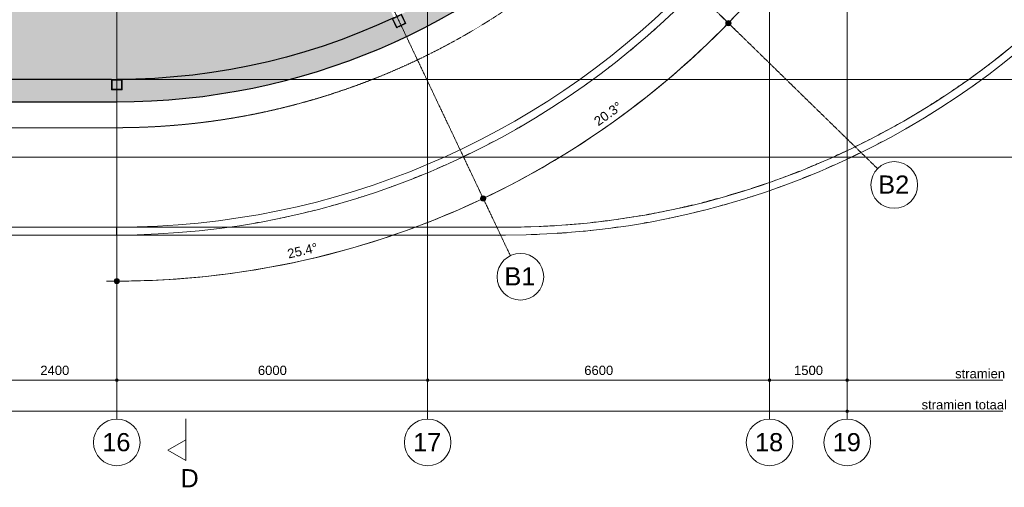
# Model space of a CAD drawing. Header units: millimetres. Extents: x -8912 to 113501, y 3237 to 48799.
# Tile 123 of 137: x 79939 to 98946, y 3633 to 12653. Entities that reach past the tile are written whole.
import ezdxf

# ---------------------------------------------------------------- set-up
doc = ezdxf.new("R2010")
doc.units = ezdxf.units.MM
for name, pattern in [('Hidden', [7.14375, 4.7625, -2.38125]), ('THO_hartlijn', [8, 5, -1, 1, -1]), ('THO_hhidden', [2.5, 1.5, -1]), ('THO_hidden', [6, 3, -3]), ('THO_stramienlijn', [20, 17, -1.5, 0, -1.5])]:
    doc.linetypes.add(name, pattern=pattern)
for name, color, linetype, lineweight in [('A-ANNO-DIMS', 7, 'Continuous', 13), ('A-ANNO-DIMS-100', 7, 'Continuous', 13), ('A-AREA-PATT', 7, 'Continuous', 13), ('A-WALL-PATT', 7, 'Continuous', 25), ('G-ANNO-TEXT', 7, 'Continuous', 13), ('I-WALL', 7, 'Continuous', 18), ('S-COLS', 7, 'Continuous', 13), ('S-GRID', 7, 'Continuous', 13), ('S-GRID-IDEN', 7, 'Continuous', 13)]:
    doc.layers.add(name, color=color, linetype=linetype, lineweight=lineweight)
for name, color, linetype, lineweight, true_color in [('A-DETL', 7, 'Continuous', 13, 0x00a600), ('A-DETL-MBND', 9, 'Continuous', 13, 0x808080), ('G-ANNO-SYMB', 7, 'THO_hidden', 13, 0xff8040)]:
    doc.layers.add(name, color=color, linetype=linetype, lineweight=lineweight, true_color=true_color)
doc.styles.add('Arial_2', font='arial.ttf', dxfattribs={"height": 180})
doc.styles.add('Arial_4', font='arial.ttf', dxfattribs={"height": 350})
doc.dimstyles.new('THO_18_-_transparant', dxfattribs={"dimscale": 304.8, "dimtxt": 0.602515, "dimasz": 0.164042, "dimexe": 0.328084, "dimexo": 0.0625, "dimgap": 0.147638, "dimtad": 1, "dimdec": 3, "dimlfac": 304.8, "dimrnd": 0.001, "dimdsep": 46, "dimtxsty": 'Arial_2', "dimblk1": 'DOTBLANK', "dimblk2": 'DOTBLANK', "dimsah": 1, "dimcen": 0.09, "dimdle": 0.164042, "dimazin": 0, "dimtfac": 1, "dimtdec": 4, "dimtix": 1, "dimtmove": 0, "dimatfit": 3, "dimfxl": 0.001076, "dimfxlon": 1, "dimtvp": 1, "dimtolj": 1, "dimtzin": 0, "dimarcsym": 2})
doc.dimstyles.new('THO_18_-_transparant_blue', dxfattribs={"dimscale": 304.8, "dimtxt": 0.602515, "dimasz": 1.312336, "dimexe": 0.656168, "dimexo": 0.0625, "dimgap": 0.147638, "dimtad": 1, "dimdec": 3, "dimlfac": 304.8, "dimrnd": 0.001, "dimdsep": 46, "dimtxsty": 'Arial_2', "dimblk1": 'DOTSMALL', "dimblk2": 'DOTSMALL', "dimsah": 1, "dimcen": 0.09, "dimdle": 0.656168, "dimadec": 1, "dimazin": 0, "dimtfac": 1, "dimtdec": 4, "dimtix": 1, "dimtmove": 0, "dimatfit": 3, "dimfxl": 0.002153, "dimfxlon": 1, "dimtvp": 1, "dimtolj": 1, "dimtzin": 0, "dimarcsym": 2})

# ---------------------------------------------------------------- blocks, each defined once
blk = doc.blocks.new('NLRS_28_SCO_UN_koker_gen_bcb - K200_200_12_5-V114-01 1e verdieping _plotview_')
at = {"layer": 'S-COLS'}
h = blk.add_hatch(dxfattribs=at)
h.set_pattern_fill('FP_117', color=256, style=0, pattern_type=2)
h.set_pattern_definition([(45, (-57699.636, -11400.032), (-21.213203, 21.213203), []), (45, (-57699.636, -11379.032), (-21.213203, 21.213203), [])])
h.paths.add_polyline_path([(100, -100), (100, 100), (-100, 100), (-100, -100)])
h.paths.add_polyline_path([(87.5, -87.5), (-87.5, -87.5), (-87.5, 87.5), (87.5, 87.5)])
at = {"layer": 'S-COLS', "lineweight": 18}
for p, q in [((-100, 100), (100, 100)), ((-100, -100), (-100, 100)), ((-87.5, 87.5), (-87.5, -87.5)), ((87.5, 87.5), (-87.5, 87.5)), ((87.5, -87.5), (87.5, 87.5)), ((100, 100), (100, -100)), ((100, -100), (-100, -100)), ((-87.5, -87.5), (87.5, -87.5))]:
    blk.add_line(p, q, dxfattribs=at)
blk = doc.blocks.new('NLRS_28_SCO_UN_koker_gen_bcb - K200_200_12_5-V155-01 1e verdieping _plotview_')
at = {"layer": 'S-COLS'}
h = blk.add_hatch(dxfattribs=at)
h.set_pattern_fill('FP_160', color=256, style=0, pattern_type=2)
h.set_pattern_definition([(19.601, (-62459.56, 15677.767), (-10.06404, 28.261548), []), (19.601, (-62450.554, 15696.737), (-10.06404, 28.261548), [])])
h.paths.add_polyline_path([(-100, -100), (100, -100), (100, 100), (-100, 100)])
h.paths.add_polyline_path([(-87.5, -87.5), (-87.5, 87.5), (87.5, 87.5), (87.5, -87.5)])
at = {"layer": 'S-COLS', "lineweight": 18}
for p, q in [((100, 100), (-100, 100)), ((-100, 100), (-100, -100)), ((-87.5, -87.5), (-87.5, 87.5)), ((-87.5, 87.5), (87.5, 87.5)), ((87.5, 87.5), (87.5, -87.5)), ((100, -100), (100, 100)), ((-100, -100), (100, -100)), ((87.5, -87.5), (-87.5, -87.5))]:
    blk.add_line(p, q, dxfattribs=at)
blk = doc.blocks.new('NLRS_28_SCO_UN_houten kolom rond_gen_bcb - rond 150-V200-01 1e verdieping _plotview_')
at = {"layer": 'S-COLS'}
blk.add_arc((0, 0), 75, 51.2119, 90, dxfattribs=at)
blk = doc.blocks.new('NLRS_28_SCO_UN_houten kolom rond_gen_bcb - rond 150-V201-01 1e verdieping _plotview_')
at = {"layer": 'S-COLS'}
blk.add_arc((0, 0), 75, 40.6926, 89.9012, dxfattribs=at)
blk = doc.blocks.new('DIMBLOCK15-01 1e verdieping _plotview_')
at = {"layer": 'A-ANNO-DIMS-100'}
for p, q in [((79414, 5700), (79414, 5800)), ((81814, 5700), (81814, 5800)), ((79414, 5700), (81814, 5700)), ((79414, 5700), (79414, 5600)), ((81814, 5700), (81814, 5600))]:
    blk.add_line(p, q, dxfattribs=at)
for centre in [(79414, 5700), (81814, 5700)]:
    blk.add_circle(centre, 25, dxfattribs=at)
at = {"layer": 'A-ANNO-DIMS-100', "color": 0, "insert": (80337, 5979), "char_height": 180, "width": 664.52, "attachment_point": 1, "line_spacing_factor": 0.941778, "style": 'Arial_2'}
blk.add_mtext('2400', dxfattribs=at)
blk = doc.blocks.new('_DotBlank')
at = {"color": 0, "linetype": 'ByBlock', "lineweight": -2}
blk.add_line((-0.5, 0), (-1, 0), dxfattribs=at)
blk.add_circle((0, 0), 0.5, dxfattribs=at)
blk = doc.blocks.new('DIMBLOCK16-01 1e verdieping _plotview_')
at = {"layer": 'A-ANNO-DIMS-100'}
for p, q in [((81814, 5700), (81814, 5800)), ((87814, 5700), (87814, 5800)), ((81814, 5700), (87814, 5700)), ((81814, 5700), (81814, 5600)), ((87814, 5700), (87814, 5600))]:
    blk.add_line(p, q, dxfattribs=at)
for centre in [(81814, 5700), (87814, 5700)]:
    blk.add_circle(centre, 25, dxfattribs=at)
at = {"layer": 'A-ANNO-DIMS-100', "color": 0, "insert": (84537, 5979), "char_height": 180, "width": 664.52, "attachment_point": 1, "line_spacing_factor": 0.941778, "style": 'Arial_2'}
blk.add_mtext('6000', dxfattribs=at)
blk = doc.blocks.new('DIMBLOCK17-01 1e verdieping _plotview_')
at = {"layer": 'A-ANNO-DIMS-100'}
for p, q in [((87814, 5700), (87814, 5800)), ((94414, 5700), (94414, 5800)), ((87814, 5700), (94414, 5700)), ((87814, 5700), (87814, 5600)), ((94414, 5700), (94414, 5600))]:
    blk.add_line(p, q, dxfattribs=at)
for centre in [(87814, 5700), (94414, 5700)]:
    blk.add_circle(centre, 25, dxfattribs=at)
at = {"layer": 'A-ANNO-DIMS-100', "color": 0, "insert": (90837, 5979), "char_height": 180, "width": 664.52, "attachment_point": 1, "line_spacing_factor": 0.941778, "style": 'Arial_2'}
blk.add_mtext('6600', dxfattribs=at)
blk = doc.blocks.new('DIMBLOCK18-01 1e verdieping _plotview_')
at = {"layer": 'A-ANNO-DIMS-100'}
for p, q in [((94414, 5700), (94414, 5800)), ((95914, 5700), (95914, 5800)), ((94414, 5700), (95964, 5700)), ((94414, 5700), (94414, 5600)), ((95914, 5700), (95914, 5600))]:
    blk.add_line(p, q, dxfattribs=at)
for centre in [(94414, 5700), (95914, 5700)]:
    blk.add_circle(centre, 25, dxfattribs=at)
at = {"layer": 'A-ANNO-DIMS-100', "color": 0, "insert": (94887, 5979), "char_height": 180, "width": 664.52, "attachment_point": 1, "line_spacing_factor": 0.941778, "style": 'Arial_2'}
blk.add_mtext('1500', dxfattribs=at)
blk = doc.blocks.new('DIMBLOCK19-01 1e verdieping _plotview_')
at = {"layer": 'A-ANNO-DIMS-100'}
for p, q in [((34114, 5100), (34114, 5200)), ((95914, 5100), (95914, 5200)), ((34064, 5100), (95964, 5100)), ((34114, 5100), (34114, 5000)), ((95914, 5100), (95914, 5000))]:
    blk.add_line(p, q, dxfattribs=at)
for centre in [(34114, 5100), (95914, 5100)]:
    blk.add_circle(centre, 25, dxfattribs=at)
at = {"layer": 'A-ANNO-DIMS-100', "color": 0, "insert": (64668, 5379), "char_height": 180, "width": 830.65, "attachment_point": 1, "line_spacing_factor": 0.941778, "style": 'Arial_2'}
blk.add_mtext('61800', dxfattribs=at)
blk = doc.blocks.new('Section - Horizontaal links-23535-01 1e verdieping _plotview_')
at = {"layer": 'G-ANNO-SYMB', "color": 7, "linetype": 'Continuous'}
for p, q in [((2, 3.5), (0, 0)), ((4, 0), (2, 3.5)), ((0, 0), (4, 0))]:
    blk.add_line(p, q, dxfattribs=at)
at = {"layer": 'G-ANNO-SYMB', "color": 7, "linetype": 'Continuous', "lineweight": 18}
blk.add_line((0, 0), (8, 0), dxfattribs=at)
blk = doc.blocks.new('Grid - Stramienbol 9_0mm-3500-01 1e verdieping _plotview_')
at = {"layer": 'S-GRID-IDEN'}
blk.add_circle((0, 0), 4.5, dxfattribs=at)
blk = doc.blocks.new('DIMBLOCK75-01 1e verdieping _plotview_')
at = {"layer": 'A-ANNO-DIMS-100', "true_color": 0x0000ff}
h = blk.add_hatch(color=5, dxfattribs=at)
edge = h.paths.add_edge_path()
edge.add_arc((96882, 17404), 50, 0, 360)
h = blk.add_hatch(color=5, dxfattribs=at)
edge = h.paths.add_edge_path()
edge.add_arc((93619, 12588), 50, 0, 360)
at = {"layer": 'A-ANNO-DIMS-100', "color": 5, "true_color": 0x0000ff}
for p, q in [((96882, 17404), (96700, 17485)), ((96882, 17404), (97065, 17323)), ((93619, 12588), (93476, 12727)), ((93619, 12588), (93619, 12588)), ((93619, 12588), (93762, 12448))]:
    blk.add_line(p, q, dxfattribs=at)
for centre in [(96882, 17404), (93619, 12588)]:
    blk.add_circle(centre, 50, dxfattribs=at)
for start, end in [(315.0251, 336.7349), (315.72, 336.04)]:
    blk.add_arc((81814, 24100), 16489, start, end, dxfattribs=at)
at = {"layer": 'A-ANNO-DIMS-100', "color": 0, "insert": (95069, 14764), "char_height": 180, "width": 705.2, "attachment_point": 1, "rotation": 55.88, "line_spacing_factor": 0.941778, "style": 'Arial_2'}
blk.add_mtext('20.3°', dxfattribs=at)
blk = doc.blocks.new('_DotSmall')
at = {"color": 0, "linetype": 'ByBlock', "const_width": 0.5}
blk.add_lwpolyline([(-0.0625, 0, 1), (0.0625, 0, 1)], format="xyb", close=True, dxfattribs=at)
blk = doc.blocks.new('DIMBLOCK76-01 1e verdieping _plotview_')
at = {"layer": 'A-ANNO-DIMS-100', "true_color": 0x0000ff}
h = blk.add_hatch(color=5, dxfattribs=at)
edge = h.paths.add_edge_path()
edge.add_arc((93620, 12587), 50, 0, 360)
h = blk.add_hatch(color=5, dxfattribs=at)
edge = h.paths.add_edge_path()
edge.add_arc((88887, 9204), 50, 0, 360)
at = {"layer": 'A-ANNO-DIMS-100', "color": 5, "true_color": 0x0000ff}
for p, q in [((93620, 12587), (93477, 12727)), ((93620, 12587), (93763, 12448)), ((88887, 9204), (88801, 9385)), ((88887, 9204), (88887, 9204)), ((88887, 9204), (88973, 9023))]:
    blk.add_line(p, q, dxfattribs=at)
for centre in [(93620, 12587), (88887, 9204)]:
    blk.add_circle(centre, 50, dxfattribs=at)
for start, end in [(294.7051, 316.4149), (295.4, 315.72)]:
    blk.add_arc((81814, 24100), 16490, start, end, dxfattribs=at)
at = {"layer": 'A-ANNO-DIMS-100', "color": 0, "insert": (91003, 10741), "char_height": 180, "width": 705.2, "attachment_point": 1, "rotation": 35.56, "line_spacing_factor": 0.941778, "style": 'Arial_2'}
blk.add_mtext('20.3°', dxfattribs=at)
blk = doc.blocks.new('DIMBLOCK77-01 1e verdieping _plotview_')
at = {"layer": 'A-ANNO-DIMS-100', "true_color": 0x0000ff}
h = blk.add_hatch(color=5, dxfattribs=at)
edge = h.paths.add_edge_path()
edge.add_arc((88887, 9205), 50, 0, 360)
h = blk.add_hatch(color=5, dxfattribs=at)
edge = h.paths.add_edge_path()
edge.add_arc((81814, 7611), 50, 0, 360)
at = {"layer": 'A-ANNO-DIMS-100', "color": 5, "true_color": 0x0000ff}
for p, q in [((88887, 9205), (88801, 9385)), ((88887, 9205), (88973, 9024)), ((81814, 7611), (81814, 7811)), ((81814, 7611), (81814, 7611)), ((81814, 7611), (81814, 7411))]:
    blk.add_line(p, q, dxfattribs=at)
for centre in [(88887, 9205), (81814, 7611)]:
    blk.add_circle(centre, 50, dxfattribs=at)
for start, end in [(269.3051, 296.0949), (270, 295.4)]:
    blk.add_arc((81814, 24100), 16489, start, end, dxfattribs=at)
at = {"layer": 'A-ANNO-DIMS-100', "color": 0, "insert": (85091, 8221), "char_height": 180, "width": 705.2, "attachment_point": 1, "rotation": 12.7, "line_spacing_factor": 0.941778, "style": 'Arial_2'}
blk.add_mtext('25.4°', dxfattribs=at)

msp = doc.modelspace()

# ---------------------------------------------------------------- hatches: boundary and pattern name
at = {"layer": 'A-AREA-PATT', "true_color": 0xeefae6}
h = msp.add_hatch(color=7, dxfattribs=at)
h.paths.add_polyline_path([(77376.5348931, 11499.9998099), (81867.5084396, 11500.7847111), (82215.3009483, 11506.8349972), (82571.0750688, 11523.0568879), (82948.7651173, 11551.6270936), (83283.5560095, 11585.9902615), (83648.5801975, 11634.2718079), (84012.0377695, 11693.1985324), (84401.8807941, 11769.0157213), (84733.0131608, 11842.7771846), (85089.9152984, 11933.3013786), (85444.0199826, 12034.2153924), (85795.0248233, 12145.4330499), (86144.6191842, 12267.6201292), (86521.0145604, 12412.7444944), (86826.457625, 12539.9146333), (87162.0928036, 12691.3170328), (84648.701674, 17984.7684614), (84614.4918838, 17968.5252628), (84581.7418917, 18037.5), (81914.0353158, 18037.5), (81914.0353158, 18000.0112251), (81714.0353158, 18000.0112251), (81714.0353158, 18037.5), (79514.0353158, 18037.5), (79514.0353158, 18000.0112251), (79314.0353158, 18000.0112251), (79314.0353158, 18037.5), (77376.5348931, 18037.5), (77376.5348931, 14843.7501523), (77526.5348931, 14843.7501523), (77526.5348931, 15768.7501523), (77576.5348931, 15768.7501523), (77576.5348931, 13768.7501523), (77526.5348931, 13768.7501523), (77526.5348931, 14693.7501523), (77376.5348931, 14693.7501523), (77376.5348931, 11769.0157213)])
h.paths.add_polyline_path([(86017.7023718, 13702.5751593), (84473.5358915, 16954.5822136), (85015.5370672, 17211.9432936), (86559.7035475, 13959.9362393), (86109.9175269, 13746.3621342)])
h.paths.add_polyline_path([(84620.4222052, 17985.1785294), (84643.3402014, 17996.0602554), (84623.6641379, 18037.5), (84595.579374, 18037.5), (84614.4918838, 17997.6683754)])
h.paths.add_polyline_path([(81901.5353158, 18012.5112251), (81901.5353158, 18037.5), (81726.5353158, 18037.5), (81726.5353158, 18012.5112251)])
h.paths.add_polyline_path([(79355.2428473, 18012.5112251), (79501.5353158, 18012.5112251), (79501.5353158, 18037.5), (79326.5353158, 18037.5), (79326.5353158, 18012.5112251)])
at = {"layer": 'A-WALL-PATT', "lineweight": 18, "true_color": 0x808080}
h = msp.add_hatch(color=8, dxfattribs=at)
h.paths.add_polyline_path([(81814.0418651, 11070.0034123), (82215.3009483, 11076.1832762), (82616.1794129, 11094.7170062), (83016.2970015, 11125.5870217), (83415.2741782, 11168.7640408), (83812.7324891, 11224.2071074), (84208.2949209, 11291.8636304), (84601.5862586, 11371.6694335), (84992.2334416, 11463.5488161), (85379.8659174, 11567.4146249), (85795.0248233, 11693.5279328), (86144.6191842, 11810.7001531), (86521.0145604, 11949.8891013), (86892.9450878, 12100.6031526), (87275.0068926, 12269.8578965), (87637.7891397, 12444.1892173), (87978.4427711, 12620.4124735), (88329.0332626, 12815.6900959), (88673.4438901, 13021.6715567), (89011.3479593, 13238.1614699), (89342.4249477, 13464.9544819), (89666.3608088, 13701.8354657), (89982.8482696, 13948.5797252), (90299.0176603, 14211.5203961), (90592.2845108, 14470.7127305), (90884.655204, 14745.6062014), (91168.4218709, 15029.3728683), (91443.3153418, 15321.7435614), (91709.0748635, 15622.4409494), (91965.448347, 15931.1798026), (92212.1926066, 16247.6672635), (92449.0735904, 16571.6031246), (92675.8666023, 16902.680113), (92892.3565156, 17240.5841822), (93098.3379764, 17584.9948097), (93293.6155988, 17935.5853012), (93478.0041501, 18292.0231004), (93651.3287267, 18653.9701043), (93813.4249197, 19021.0829845), (93964.138971, 19393.0135119), (94103.3279192, 19769.4088881), (94230.8597352, 20149.9120792), (94346.6134474, 20534.1621549), (94450.4792562, 20921.7946307), (94542.3586388, 21312.4418137), (94622.1644419, 21705.7331514), (94689.8209649, 22101.2955832), (94745.2640315, 22498.7538941), (94788.4410505, 22897.7310708), (94819.3110661, 23297.8486594), (94837.8447961, 23698.727124), (94844.02466, 24099.9862072), (94614.02466, 24099.9862072), (94614.02466, 24000), (94414.02466, 24000), (94414.02466, 24099.9862067), (94407.4499146, 23698.727124), (94388.1091807, 23297.8486594), (94356.0161402, 22897.7310708), (94318.0496493, 22547.7762457), (94254.2799875, 22099.9757344), (94241.6084712, 22023.9391118), (94174.4063213, 21654.3868226), (94092.9313039, 21273.6033528), (93999.7284896, 20895.519414), (93894.8868982, 20520.4961214), (93778.5066657, 20148.8916666), (93646.2421622, 19769.4088881), (93501.4023699, 19393.0135119), (93361.1866373, 19057.8728459), (93199.9854737, 18703.7046779), (93027.7958716, 18354.4412096), (92844.8958034, 18010.6654187), (92651.4599604, 17672.7056519), (92447.6730966, 17340.884701), (92212.1926066, 16984.8724052), (92009.8345702, 16696.9207941), (91776.2010953, 16385.3929001), (91533.0525758, 16081.2333584), (91280.6212475, 15784.7326774), (91019.1482122, 15496.1740506), (90748.8832076, 15215.8330856), (90470.0843691, 14943.9775413), (90183.0179824, 14680.8670721), (89887.9582302, 14426.7529797), (89585.1869295, 14181.8779732), (89274.9932629, 13946.4759374), (88957.673502, 13720.771709), (88633.530725, 13504.9808624), (88302.8745267, 13299.3095036), (87966.020723, 13103.954073), (87622.0049719, 12918.4579927), (87308.7551139, 12760.835334), (87394.5386757, 12580.1666302), (87213.8699719, 12494.3830684), (87128.0864101, 12675.0517722), (87112.9040634, 12669.1214508), (86826.457625, 12539.9146333), (86486.538906, 12398.3906777), (86142.6300777, 12266.8593759), (85764.1159931, 12135.6394308), (85444.0199826, 12034.2153924), (85089.9152984, 11933.3013786), (84733.0131608, 11842.7771846), (84373.6183487, 11762.7201141), (84012.0377695, 11693.1985324), (83645.9463589, 11633.9234315), (83283.5560095, 11585.9902615), (82917.2769204, 11548.3951234), (82550.0557165, 11521.5184984), (82182.2059889, 11505.3833379), (81816.0137129, 11500.0322266), (81914.0353158, 11500.0322266), (81914.0353158, 11300.0322266), (81814.0418651, 11300.0322266), (81814.0418651, 11076.1832762)])
h.paths.add_polyline_path([(81814.0418651, 11312.5322266), (81901.5353158, 11312.5322266), (81901.5353158, 11487.5322266), (81814.0418651, 11487.5322266)])
h.paths.add_polyline_path([(87219.8002932, 12511.036335), (87377.8854091, 12586.0969515), (87302.8247925, 12744.1820674), (87144.7396767, 12669.1214508), (87218.6163867, 12513.5297599)])
h.paths.add_polyline_path([(93470.3291397, 18810.3843133), (93287.5650422, 18891.6079838), (93368.7887127, 19074.3720814), (93551.5528102, 18993.1484109), (93496.6235737, 18869.5502985)])
h.paths.add_polyline_path([(93463.9828631, 18826.8835488), (93535.0535747, 18986.8021342), (93374.755926, 19057.0199028), (93304.0642777, 18897.9542605), (93375.1349893, 18866.3691508)])
h.paths.add_polyline_path([(94601.52466, 24012.5), (94601.52466, 24099.9862072), (94426.52466, 24099.9862072), (94426.52466, 24012.5), (94506.4298361, 24012.5)])
h = msp.add_hatch(color=8, dxfattribs=at)
h.paths.add_polyline_path([(81814.0418651, 11069.9998099), (81814.0418651, 11300.0322266), (81714.0353158, 11300.0322266), (81714.0353158, 11499.9998099), (79514.0353158, 11499.9998099), (79514.0353158, 11300.0322266), (79314.0353158, 11300.0322266), (79314.0353158, 11499.9998099), (72314.0353158, 11499.9998099), (72314.0353158, 11300.0322266), (72114.0353158, 11300.0322266), (72114.0353158, 11499.9998099), (68714.0353158, 11499.9998099), (68714.0353158, 11300.0322266), (68514.0353158, 11300.0322266), (68514.0353158, 11499.9998099), (61514.0353158, 11499.2069398), (61514.0353158, 11300.0321658), (61314.0353158, 11300.0321658), (61314.0353158, 11499.9998099), (57914.0353158, 11499.9998099), (57914.0353158, 11300.0321658), (57714.0353158, 11300.0321658), (57714.0353158, 11499.9998099), (50714.0353158, 11499.9998099), (50714.0353158, 11300.0322266), (50514.0353158, 11300.0322266), (50514.0353158, 11499.9998099), (48214.0287665, 11499.9998099), (48214.0287665, 11069.9998099), (80984.7178383, 11069.9998099)])
h.paths.add_polyline_path([(61326.5353158, 11312.5321658), (61501.5353158, 11312.5321658), (61501.5353158, 11487.5321658), (61326.5353158, 11487.5321658)])
h.paths.add_polyline_path([(57901.5353158, 11312.5321658), (57901.5353158, 11487.5321658), (57726.5353158, 11487.5321658), (57726.5353158, 11312.5321658)])
h.paths.add_polyline_path([(81814.0418651, 11312.5322266), (81814.0418651, 11487.5322266), (81726.5353158, 11487.5322266), (81726.5353158, 11312.5322266)])
h.paths.add_polyline_path([(79501.5353158, 11312.5322266), (79501.5353158, 11487.5322266), (79326.5353158, 11487.5322266), (79326.5353158, 11312.5322266)])
h.paths.add_polyline_path([(72276.5353158, 11312.5322266), (72301.5353158, 11312.5322266), (72301.5353158, 11487.5322266), (72126.5353158, 11487.5322266), (72126.5353158, 11312.5322266), (72151.5353158, 11312.5322266)])
h.paths.add_polyline_path([(68551.5353158, 11312.5322266), (68701.5353158, 11312.5322266), (68701.5353158, 11487.5322266), (68526.5353158, 11487.5322266), (68526.5353158, 11312.5322266)])
h.paths.add_polyline_path([(50526.5353158, 11312.5322266), (50701.5353158, 11312.5322266), (50701.5353158, 11487.5322266), (50526.5353158, 11487.5322266)])

# ---------------------------------------------------------------- linework, layer by layer
at = {"layer": 'A-DETL', "color": 7, "linetype": 'THO_hhidden'}
msp.add_line((48214.0287665, 10569.9998099), (81814.0418651, 10569.9998099), dxfattribs=at)
at = {"layer": 'A-DETL', "color": 7}
for p, q in [((95914.0353158, 5700), (98914.0353158, 5700)), ((95914.0353158, 5100), (98914.0353158, 5100))]:
    msp.add_line(p, q, dxfattribs=at)
at = {"layer": 'A-DETL', "color": 7, "linetype": 'THO_hhidden'}
msp.add_arc((81814.0418651, 24099.9862072), 13529.9827949, 270, 90.00002879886, dxfattribs=at)
at = {"layer": 'A-DETL-MBND'}
msp.add_line((83985.9595129, 8653.0339855), (83963.1896053, 8649.8380331), dxfattribs=at)
for centre, radius, start, end in [((81806.2359607, 24099.9982742), 15599.9968109, 311.26939010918, 311.93449547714), ((89314.0378809, 24099.9997671), 15449.9981706, 307.60676670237, 309.43273836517), ((81806.2359607, 24099.9982742), 15599.9968109, 309.43273836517, 309.98356118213), ((89314.0378809, 24099.9997671), 15449.9981706, 305.7782824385, 307.39252359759), ((81806.2359607, 24099.9982742), 15599.9968109, 307.39252359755, 307.60676670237), ((89314.0378809, 24099.9997671), 15599.9981706, 307.39252359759, 307.60676670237), ((81806.2359607, 24099.9982742), 15599.9968109, 305.17109535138, 305.77828243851), ((89314.0378809, 24099.9997671), 15449.9981706, 303.93617595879, 305.17109535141), ((89314.0378809, 24099.9997671), 15599.9981706, 305.17109535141, 305.7782824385), ((81806.2359607, 24099.9982742), 15599.9968109, 303.26136492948, 303.9361759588), ((89314.0378809, 24099.9997671), 15449.9981706, 302.06129595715, 303.26136492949), ((89314.0378809, 24099.9997671), 15599.9981706, 303.26136492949, 303.93617595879), ((81806.2359607, 24099.9982742), 15599.9968109, 301.40770243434, 302.06129595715), ((89314.0378809, 24099.9997671), 15449.9981706, 300.06678274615, 301.40770243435), ((89314.0378809, 24099.9997671), 15599.9981706, 301.40770243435, 302.06129595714), ((89314.0378809, 24099.9997671), 15449.9981706, 297.74885935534, 299.57400455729), ((81806.2359607, 24099.9982742), 15599.9968109, 299.57400455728, 300.06678274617), ((89314.0378809, 24099.9997671), 15599.9981706, 299.57400455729, 300.06678274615), ((81806.2359607, 24099.9982742), 15599.9968109, 297.37189282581, 297.74885935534), ((89314.0378809, 24099.9997671), 15449.9981706, 295.91826744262, 297.37189282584), ((89314.0378809, 24099.9997671), 15599.9981706, 297.37189282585, 297.74885935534), ((89314.0378809, 24099.9997671), 15449.9981706, 294.07163198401, 295.28624153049), ((81806.2359607, 24099.9982742), 15599.9968109, 295.28624153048, 295.91826744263), ((89314.0378809, 24099.9997671), 15449.9981706, 292.1839203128, 293.39474255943), ((89314.0378809, 24099.9997671), 15599.9981706, 295.28624153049, 295.91826744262), ((81806.2359607, 24099.9982742), 15599.9968109, 293.39474255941, 294.07163198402), ((89314.0378809, 24099.9997671), 15449.9981706, 290.1213732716, 291.54683624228), ((89314.0378809, 24099.9997671), 15599.9981706, 293.39474255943, 294.07163198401), ((81806.2359607, 24099.9982742), 15599.9968109, 291.54683624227, 292.18392031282), ((89314.0378809, 24099.9997671), 15449.9981706, 287.89061466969, 289.71566848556), ((89314.0378809, 24099.9997671), 15599.9981706, 291.54683624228, 292.1839203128), ((81806.2359607, 24099.9982742), 15599.9968109, 289.71566848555, 290.12137327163), ((89314.0378809, 24099.9997671), 15449.9981706, 286.05758567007, 287.41623079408), ((89314.0378809, 24099.9997671), 15599.9981706, 289.71566848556, 290.1213732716), ((81806.2359607, 24099.9982742), 15599.9968109, 287.41623079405, 287.89061466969), ((89314.0378809, 24099.9997671), 15449.9981706, 284.20547238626, 285.40760688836), ((89314.0378809, 24099.9997671), 15599.9981706, 287.41623079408, 287.89061466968), ((81806.2359607, 24099.9982742), 15599.9968109, 283.52982668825, 284.20547238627), ((81806.2359607, 24099.9982742), 15599.9968109, 285.40760688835, 286.05758567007), ((89314.0378809, 24099.9997671), 15449.9981706, 280.12188311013, 281.68666444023), ((89314.0378809, 24099.9997671), 15449.9981706, 282.30082672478, 283.52982668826), ((89314.0378809, 24099.9997671), 15599.9981706, 283.52982668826, 284.20547238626), ((89314.0378809, 24099.9997671), 15599.9981706, 285.40760688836, 286.05758567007), ((81806.2359607, 24099.9982742), 15599.9968109, 281.68666444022, 282.3008267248), ((89314.0378809, 24099.9997671), 15449.9981706, 276.19611692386, 277.49371616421), ((89314.0378809, 24099.9997671), 15449.9981706, 278.031985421, 279.85768079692), ((89314.0378809, 24099.9997671), 15599.9981706, 281.68666444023, 282.30082672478), ((81806.2359607, 24099.9982742), 15599.9968109, 279.85768079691, 280.12188311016), ((89314.0378809, 24099.9997671), 15449.9981706, 270, 271.82708489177), ((89314.0378809, 24099.9997671), 15449.9981706, 272.40960777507, 273.6662897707), ((89314.0378809, 24099.9997671), 15449.9981706, 274.33728913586, 275.53347588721), ((89314.0378809, 24099.9997671), 15599.9981706, 275.53347588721, 276.19611692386), ((89314.0378809, 24099.9997671), 15599.9981706, 277.49371616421, 278.031985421), ((89314.0378809, 24099.9997671), 15599.9981706, 279.85768079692, 280.12188311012), ((89314.0378809, 24099.9997671), 15599.9981706, 271.82708489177, 272.40960777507), ((89314.0378809, 24099.9997671), 15599.9981706, 273.6662897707, 274.33728913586)]:
    msp.add_arc(centre, radius, start, end, dxfattribs=at)
at = {"layer": 'G-ANNO-SYMB', "color": 16, "linetype": 'THO_hartlijn', "lineweight": 18, "true_color": 0x800000}
msp.add_line((83149.1805697, 4151.971026), (83149.1805697, 4551.5556629), dxfattribs=at)
at = {"layer": 'I-WALL', "lineweight": 25}
for p, q in [((81714.0353158, 11499.9998099), (79514.0353158, 11499.9998099)), ((48214.0287665, 11069.9998099), (81814.0418651, 11069.9998099))]:
    msp.add_line(p, q, dxfattribs=at)
at = {"layer": 'I-WALL'}
for p, q in [((40714.0327508, 8649.9998099), (89314.0378809, 8649.9998099)), ((81806.2359607, 8649.9998099), (81806.2359607, 8499.9998099)), ((89314.0378809, 8499.9998099), (40714.0327508, 8499.9998099))]:
    msp.add_line(p, q, dxfattribs=at)
at = {"layer": 'I-WALL', "lineweight": 25, "flags": 128}
msp.add_lwpolyline([(87162.096257, 12691.3105356), (86826.4572689, 12539.9144837), (86486.5377716, 12398.390229), (86142.6286679, 12266.8588639), (85795.0235591, 12145.4326319), (85444.0191968, 12034.2151583), (85089.9152299, 11933.3013617), (84733.0139499, 11842.7773732), (84373.6200332, 11762.7204634), (84012.040282, 11693.1989763), (83648.5833626, 11634.2722715), (83283.5595433, 11585.9906731), (82917.2804297, 11548.3954274), (82550.0587, 11521.5186673), (82182.2082185, 11505.3833961), (81816.0145448, 11500.003579)], dxfattribs=at)
at = {"layer": 'I-WALL'}
for centre, radius in [((81806.2359607, 24099.9982742), 15599.9968109), ((81806.2359607, 24099.9982742), 15449.9968109), ((89314.0378809, 24099.9997671), 15599.9981706), ((89314.0378809, 24099.9997671), 15449.9981706)]:
    msp.add_arc(centre, radius, 270, 90, dxfattribs=at)
at = {"layer": 'I-WALL', "lineweight": 25}
msp.add_arc((81814.0418651, 24099.9862072), 13029.9827949, 270, 360, dxfattribs=at)
at = {"layer": 'S-GRID', "color": 5, "linetype": 'THO_stramienlijn', "true_color": 0x0000ff}
for p, q in [((81814.0353158, 4950), (81814.0353158, 42050)), ((87814.0353158, 4950), (87814.0353158, 42050)), ((94414.0353158, 4950), (94414.0353158, 42050)), ((95914.0353158, 4950), (95914.0353158, 42050)), ((81814.0430607, 24099.9868413), (89411.3938826, 8100.0020623)), ((81814.0459647, 24099.9930832), (96499.7081372, 9778.8612953)), ((22619.0885135, 11499.9998099), (107144.8050682, 11499.9998099)), ((22619.0885135, 10000), (107144.8050682, 10000))]:
    msp.add_line(p, q, dxfattribs=at)

# ---------------------------------------------------------------- block references
at = {"layer": 'G-ANNO-SYMB', "color": 7, "linetype": 'Continuous', "xscale": 99.99999999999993, "yscale": 99.99999999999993, "zscale": 99.99999999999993, "rotation": 89.99999999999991}
msp.add_blockref('Section - Horizontaal links-23535-01 1e verdieping _plotview_', (83149.1805697, 4151.971026), dxfattribs=at)
at = {"layer": 'S-COLS', "linetype": 'Hidden', "rotation": 25.39890115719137}
msp.add_blockref('NLRS_28_SCO_UN_koker_gen_bcb - K200_200_12_5-V155-01 1e verdieping _plotview_', (87261.3125429, 12627.6092012), dxfattribs=at)
at = {"layer": 'S-COLS', "linetype": 'Hidden'}
msp.add_blockref('NLRS_28_SCO_UN_koker_gen_bcb - K200_200_12_5-V114-01 1e verdieping _plotview_', (81814.0353158, 11400.0322266), dxfattribs=at)
at = {"layer": 'S-COLS'}
for name, p, rotation in [('NLRS_28_SCO_UN_houten kolom rond_gen_bcb - rond 150-V200-01 1e verdieping _plotview_', (96125.237022, 10144.0372151), 225.720002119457), ('NLRS_28_SCO_UN_houten kolom rond_gen_bcb - rond 150-V201-01 1e verdieping _plotview_', (89189.2759553, 8567.7813632), 205.3999984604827)]:
    msp.add_blockref(name, p, dxfattribs=dict(at, rotation=rotation))
at = {"layer": 'S-GRID-IDEN'}
for p, xscale, yscale, zscale, rotation in [((96821.8795662, 9464.6868687), 99.99999999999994, 99.99999999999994, 99.99999999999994, 225.7200021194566), ((89604.4146817, 7693.5011753), 99.99999999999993, 99.99999999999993, 99.99999999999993, 205.3999984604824)]:
    msp.add_blockref('Grid - Stramienbol 9_0mm-3500-01 1e verdieping _plotview_', p, dxfattribs=dict(at, xscale=xscale, yscale=yscale, zscale=zscale, rotation=rotation))
at = {"layer": 'S-GRID-IDEN', "xscale": 99.99999999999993, "yscale": 99.99999999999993, "zscale": 99.99999999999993}
for p in [(81814.0353158, 4500), (87814.0353158, 4500), (94414.0353158, 4500), (95914.0353158, 4500)]:
    msp.add_blockref('Grid - Stramienbol 9_0mm-3500-01 1e verdieping _plotview_', p, dxfattribs=at)

# ---------------------------------------------------------------- texts
at = {"layer": 'G-ANNO-SYMB', "color": 7, "linetype": 'Continuous', "insert": (83042.3786654, 3983.3072692), "char_height": 350, "width": 432.91125, "attachment_point": 1, "style": 'Arial_4'}
msp.add_mtext('D', dxfattribs=at)
at = {"layer": 'G-ANNO-TEXT', "lineweight": 18, "char_height": 180, "attachment_point": 1, "style": 'Arial_2'}
for s, insert, width in [('stramien ', (97996.1473606, 5916.1560002), 1114.345625), ('stramien totaal', (97348.1473606, 5316.1560002), 1899.999375)]:
    msp.add_mtext(s, dxfattribs=dict(at, insert=insert, width=width))
at = {"layer": 'S-GRID-IDEN', "char_height": 350, "attachment_point": 1, "style": 'Arial_4'}
for s, insert, width in [('B2', (96512.6180199, 9647.8981095), 737.5525), ('B1', (89295.9185056, 7877.2066215), 737.5525), ('16', (81532.9132463, 4678.7433988), 673.4175), ('17', (87532.9132463, 4678.7433988), 673.4175), ('18', (94132.9132463, 4678.7433988), 673.4175), ('19', (95632.9132463, 4678.7433988), 673.4175)]:
    msp.add_mtext(s, dxfattribs=dict(at, insert=insert, width=width))

# ---------------------------------------------------------------- dimensions: what is measured, and where the dimension line sits
at = {"layer": 'A-ANNO-DIMS', "color": 5, "true_color": 0x0000ff}
for base, center, p1, p2, override, picture, middle in [((84241.8406025, 7790.2754107), (81814.0353158, 24100.003152), (81814.0353158, 7410.5684284), (88972.7198203, 9023.8475559), {"dimpost": '<>°', "dimfxl": 7338.217316}, 'DIMBLOCK77-01 1e verdieping _plotview_', (85409.0771021, 8147.5436613)), ((90594.63439, 10142.2458945), (81814.0350366, 24100.00374), (88972.9337731, 9023.3969723), (93762.9682424, 12447.6692961), {"dimpost": '<>°', "dimfxl": 5888.129683}, 'DIMBLOCK76-01 1e verdieping _plotview_', (91324.1892589, 10796.7491432)), ((94894.6545281, 14060.4723983), (81814.0396534, 24099.9992378), (93762.466081, 12448.1589928), (97065.1416542, 17322.5245641), {"dimpost": '<>°', "dimfxl": 5887.877858}, 'DIMBLOCK75-01 1e verdieping _plotview_', (95351.498109, 14927.5576738))]:
    dim = msp.add_angular_dim_3p(base=base, center=center, p1=p1, p2=p2, dimstyle='THO_18_-_transparant_blue', override=override, dxfattribs=at)
    dim.commit()
    dim.dimension.update_dxf_attribs({"geometry": picture, "text_midpoint": middle})
at = {"layer": 'A-ANNO-DIMS'}
for base, p1, p2, override, picture, middle in [((81814.0353158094, 5699.9999999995), (79414.0353158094, 5799.9999999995), (81814.0353158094, 5799.9999999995), {"dimpost": '<>', "dimfxl": 2400}, 'DIMBLOCK15-01 1e verdieping _plotview_', (80614.0353158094, 5836.9645298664)), ((87814.0353158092, 5699.9999999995), (81814.0353158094, 5799.9999999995), (87814.0353158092, 5799.9999999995), {"dimpost": '<>', "dimfxl": 6000}, 'DIMBLOCK16-01 1e verdieping _plotview_', (84814.0353158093, 5836.9031383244)), ((94414.0353158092, 5699.9999999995), (87814.0353158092, 5799.9999999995), (94414.0353158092, 5799.9999999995), {"dimpost": '<>', "dimfxl": 6600}, 'DIMBLOCK17-01 1e verdieping _plotview_', (91114.0353158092, 5836.9031383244)), ((95914.0353158, 5700), (94414.0353158, 5800), (95914.0353158, 5800), {"dimpost": '<>', "dimfxl": 1500}, 'DIMBLOCK18-01 1e verdieping _plotview_', (95164.0353158, 5836.9031383)), ((95914.0353158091, 5099.9999999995), (34114.0353158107, 5199.9999999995), (95914.0353158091, 5199.9999999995), {"dimpost": '<>', "dimfxl": 61800}, 'DIMBLOCK19-01 1e verdieping _plotview_', (65014.0353158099, 5236.9645298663))]:
    dim = msp.add_linear_dim(base=base, p1=p1, p2=p2, dimstyle='THO_18_-_transparant', override=override, dxfattribs=at)
    dim.commit()
    dim.dimension.update_dxf_attribs({"geometry": picture, "text_midpoint": middle})

doc.saveas('drawing.dxf')
